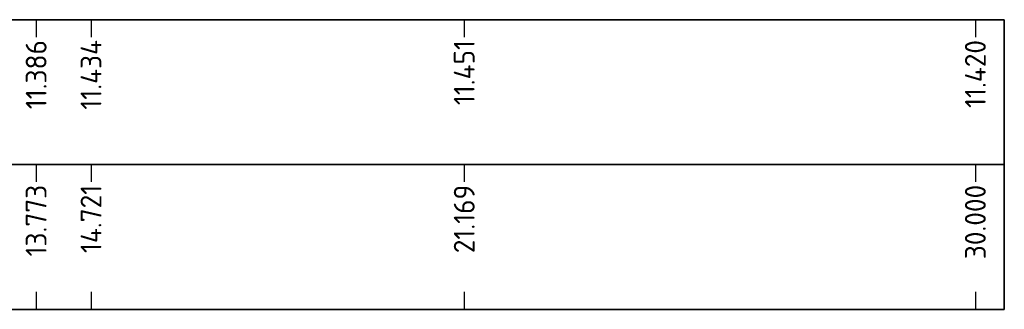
# Model space of a CAD drawing. Header units: metres. Extents: x 169741 to 171424, y 393147 to 407066.
# Tile 36 of 59: x 170779.16 to 170796.17, y 393320.46 to 393325.46. Entities that reach past the tile are written whole.
import ezdxf

# ---------------------------------------------------------------- set-up
doc = ezdxf.new("R2010")
doc.units = ezdxf.units.M
doc.layers.get('0').update_dxf_attribs({"lineweight": 25})
doc.layers.add('X-XX-AL-PROFIELBALK-G', color=7, linetype='Continuous', lineweight=25)
doc.layers.add('X-XX-AL-T25', color=7, linetype='Continuous', lineweight=25)
doc.styles.add('NLCS-ISO', font='NLCS-ISO.ttf')

# ---------------------------------------------------------------- blocks, each defined once
blk = doc.blocks.new('dwp B1 BS')
at = {"layer": 'X-XX-AL-PROFIELBALK-G', "color": 7, "linetype": 'Continuous', "lineweight": 25}
for p, q in [((26.229, -14.967), (26.229, -15.267)), ((27.177, -14.967), (27.177, -15.267)), ((33.625, -14.967), (33.625, -15.267)), ((42.456, -14.967), (42.456, -15.267)), ((26.229, -17.467), (26.229, -17.767)), ((27.177, -17.467), (27.177, -17.767)), ((33.625, -17.467), (33.625, -17.767)), ((42.456, -17.467), (42.456, -17.767)), ((26.229, -19.667), (26.229, -19.967)), ((27.177, -19.667), (27.177, -19.967)), ((33.625, -19.667), (33.625, -19.967)), ((42.456, -19.667), (42.456, -19.967))]:
    blk.add_line(p, q, dxfattribs=at)
blk.add_lwpolyline([(-38.044, -14.967), (42.956, -14.967), (42.956, -19.967), (-38.044, -19.967)], close=True, dxfattribs=at)
for points in [[(-18.044, -17.467), (42.956, -17.467), (42.956, -14.967), (-18.044, -14.967)], [(-18.044, -19.967), (42.956, -19.967), (42.956, -14.967), (-18.044, -14.967)], [(-18.044, -19.967), (42.956, -19.967), (42.956, -17.467), (-18.044, -17.467)]]:
    blk.add_3dface(points, dxfattribs=at)
at = {"layer": 'X-XX-AL-T25', "color": 7, "linetype": 'Continuous', "lineweight": 25, "char_height": 0.36, "attachment_point": 6, "rotation": 90, "style": 'NLCS-ISO'}
for s, insert in [('11.386', (26.229, -15.317)), ('11.434', (27.177, -15.317)), ('11.451', (33.625, -15.317)), ('11.420', (42.456, -15.317)), ('13.773', (26.229, -17.817)), ('14.721', (27.177, -17.817)), ('21.169', (33.625, -17.817)), ('30.000', (42.456, -17.817))]:
    blk.add_mtext(s, dxfattribs=dict(at, insert=insert))

msp = doc.modelspace()

# ---------------------------------------------------------------- block references
msp.add_blockref('dwp B1 BS', (170753.213, 393340.43))

doc.saveas('drawing.dxf')
